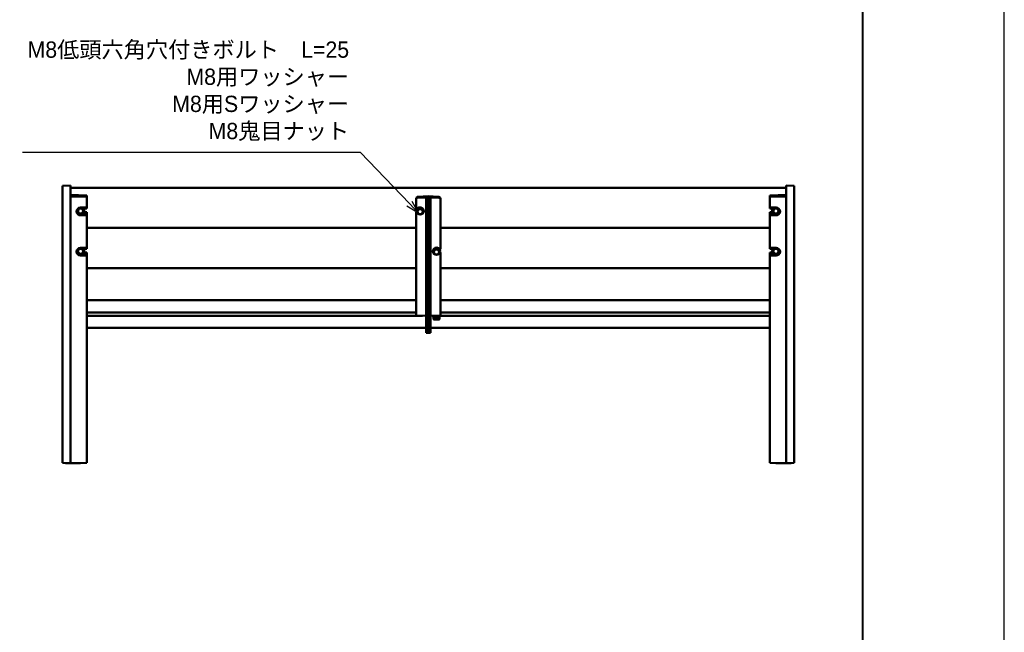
# Model space of a CAD drawing. Header units: millimetres. Extents: x 5514 to 12234, y -691 to 4061.
# Tile 7 of 8: x 9812 to 12234, y 815 to 2321. Entities that reach past the tile are written whole.
import ezdxf
from ezdxf import colors
from ezdxf.entities.mleader import LeaderData, LeaderLine
from ezdxf.math import Vec2, Vec3

# ---------------------------------------------------------------- set-up
doc = ezdxf.new("R2010")
doc.units = ezdxf.units.MM
doc.layers.get('Defpoints').update_dxf_attribs({"color": 2})
doc.layers.add('MD_可視_0', color=7, linetype='Continuous', lineweight=50)
doc.layers.add('寸法', color=7, linetype='Continuous', lineweight=13)
doc.layers.add('図枠', color=7, linetype='Continuous')
doc.styles.get("Standard").update_dxf_attribs({"font": 'arial.ttf'})

# ---------------------------------------------------------------- blocks, each defined once
blk = doc.blocks.new('CustomObjectsInViewport64_0')
at = {"layer": 'MD_可視_0', "extrusion": (0, 1, 0)}
for p, q in [((9917.2, 1912.1), (9937.2, 1912.8)), ((9917.2, 1912.1), (9917.2, 1911.6)), ((9917.2, 1902.4), (9917.2, 1911.6)), ((9917.2, 1902.4), (9917.2, 1889.8)), ((9917.2, 1560.1), (9917.2, 1889.8)), ((9937.2, 1912.8), (9937.2, 1912.2)), ((9937.2, 1902.6), (9937.2, 1912.2)), ((9937.2, 1907.5), (11697.2, 1907.5)), ((9937.2, 1890), (9937.2, 1902.6)), ((9937.2, 1890.2), (9977.2, 1888.4)), ((9937.2, 1890), (9937.2, 1559.6)), ((11697.2, 1890.2), (11657.2, 1888.4)), ((11697.2, 1912.8), (11697.2, 1912.2)), ((11717.2, 1912.1), (11697.2, 1912.8)), ((11697.2, 1902.6), (11697.2, 1912.2)), ((11697.2, 1890), (11697.2, 1902.6)), ((11697.2, 1890), (11697.2, 1559.6)), ((11717.2, 1912.1), (11717.2, 1911.6)), ((11717.2, 1902.4), (11717.2, 1911.6)), ((11717.2, 1902.4), (11717.2, 1889.8)), ((11717.2, 1560.1), (11717.2, 1889.8)), ((9977.2, 1885), (9937.2, 1885.9)), ((9977.2, 1888.4), (9977.2, 1885)), ((9977.2, 1885), (9977.2, 1859.4)), ((10787.2, 1880.6), (10787.2, 1878.6)), ((10787.2, 1855.9), (10787.2, 1878.6)), ((10817.2, 1886.5), (10792, 1885.4)), ((10812.2, 1883.7), (10792, 1883.3)), ((10812.2, 1877.9), (10812.2, 1883.7)), ((10812.2, 1871.6), (10812.2, 1877.9)), ((10812.2, 1572.1), (10812.2, 1871.6)), ((10817.2, 1878), (10817.2, 1886.5)), ((10817.2, 1886.5), (10842.4, 1885.4)), ((10817.2, 1871.7), (10817.2, 1878)), ((10817.2, 1572), (10817.2, 1871.7)), ((10822.2, 1883.7), (10842.4, 1883.3)), ((10822.2, 1877.9), (10822.2, 1883.7)), ((10822.2, 1877.9), (10822.2, 1871.6)), ((10822.2, 1572.1), (10822.2, 1871.6)), ((10847.2, 1878.6), (10847.2, 1880.6)), ((10847.2, 1756.9), (10847.2, 1878.6)), ((11657.2, 1888.4), (11657.2, 1885)), ((11657.2, 1885), (11697.2, 1885.9)), ((11657.2, 1885), (11657.2, 1859.4)), ((9956.6, 1853.6), (9954.7, 1850.6)), ((9954.7, 1851), (9954.7, 1850.6)), ((9955.7, 1850.3), (9954.7, 1850.6)), ((9954.7, 1850.6), (9954.7, 1850.6)), ((9954.7, 1850.6), (9955.9, 1848.6)), ((9958.5, 1856.7), (9956.6, 1853.6)), ((9957.3, 1846.3), (9958.5, 1844.4)), ((9958.5, 1857.2), (9958.5, 1856.7)), ((9958.5, 1856.7), (9958.5, 1856.7)), ((9966, 1856.7), (9958.5, 1856.7)), ((9959, 1855.7), (9958.5, 1856.7)), ((9959, 1845), (9958.5, 1844.4)), ((9958.5, 1844.4), (9960.3, 1844.4)), ((9977.2, 1859.4), (9961.9, 1858.7)), ((9961.9, 1841.6), (9977.2, 1841.2)), ((9964.1, 1844.4), (9966, 1844.4)), ((9965.5, 1855.7), (9966, 1856.7)), ((9965.5, 1845), (9966, 1844.4)), ((9966, 1857.3), (9966, 1856.7)), ((9969.7, 1850.6), (9966, 1856.7)), ((9966, 1844.4), (9967.1, 1846.3)), ((9966, 1844.4), (9966, 1844.4)), ((9966.7, 1856), (9977.2, 1856.5)), ((9969.7, 1851.3), (9966.8, 1856)), ((9977.2, 1846), (9967.1, 1846.2)), ((9968.5, 1848.6), (9969.7, 1850.6)), ((9968.7, 1850.3), (9969.7, 1850.6)), ((9968.7, 1849), (9969.3, 1848.4)), ((9969.5, 1848.8), (9968.9, 1849.3)), ((9969.3, 1848.4), (9969.3, 1848.9)), ((9969.7, 1851.3), (9969.7, 1850.6)), ((9969.7, 1850.6), (9969.7, 1850.6)), ((9969.9, 1851.3), (9969.9, 1851.9)), ((9977.2, 1847.5), (9970.1, 1847.8)), ((9971.2, 1851.9), (9971.2, 1852.4)), ((9977.2, 1856.5), (9977.2, 1859.4)), ((9977.2, 1846), (9977.2, 1847.5)), ((9977.2, 1841.2), (9977.2, 1846)), ((9977.2, 1839.4), (9977.2, 1841.2)), ((10787.2, 1855.9), (10790, 1855.7)), ((10787.2, 1845.7), (10787.2, 1847.7)), ((10787.2, 1847.7), (10788.6, 1847.7)), ((10787.2, 1597), (10787.2, 1845.7)), ((10789.5, 1845.7), (10787.2, 1845.7)), ((10788.2, 1850.6), (10788.2, 1850.1)), ((10789.5, 1850.1), (10789.5, 1849.5)), ((10789.7, 1849.5), (10793.5, 1855.7)), ((10789.7, 1848.8), (10793.5, 1855)), ((10789.7, 1849.5), (10789.7, 1848.8)), ((10789.7, 1848.8), (10789.7, 1848.8)), ((10790.9, 1846.8), (10789.7, 1848.8)), ((10790.7, 1848.6), (10789.7, 1848.8)), ((10790, 1847), (10790.5, 1847.5)), ((10790.7, 1847.2), (10790.1, 1846.7)), ((10790.1, 1846.7), (10790.1, 1847.1)), ((10793.5, 1842.6), (10792.3, 1844.5)), ((10793.5, 1855.7), (10793.5, 1855)), ((10793.5, 1855.7), (10801, 1855.7)), ((10793.5, 1855), (10801, 1855)), ((10794, 1853.9), (10793.5, 1855)), ((10794, 1843.2), (10793.5, 1842.6)), ((10793.5, 1842.6), (10793.5, 1842.6)), ((10801, 1842.6), (10799.1, 1842.6)), ((10800.5, 1853.9), (10801, 1855)), ((10800.5, 1843.2), (10801, 1842.6)), ((10801, 1855.7), (10801, 1855)), ((10801, 1855.7), (10804.7, 1849.5)), ((10801, 1855), (10801, 1855)), ((10801, 1855), (10802.8, 1851.9)), ((10802.1, 1844.5), (10801, 1842.6)), ((10802.8, 1851.9), (10804.7, 1848.8)), ((10804.7, 1848.8), (10803.4, 1846.5)), ((10803.7, 1848.6), (10804.7, 1848.8)), ((10804.7, 1849.5), (10804.7, 1848.8)), ((10804.7, 1848.8), (10804.7, 1848.8)), ((10804.9, 1850.1), (10804.9, 1849.5)), ((10806.2, 1850.6), (10806.2, 1850.1)), ((11657.2, 1856.5), (11657.2, 1859.4)), ((11657.2, 1859.4), (11672.6, 1858.7)), ((11667.7, 1856), (11657.2, 1856.5)), ((11657.2, 1847.5), (11664.3, 1847.8)), ((11657.2, 1846), (11657.2, 1847.5)), ((11657.2, 1846), (11667.4, 1846.2)), ((11657.2, 1841.2), (11657.2, 1846)), ((11672.6, 1841.6), (11657.2, 1841.2)), ((11657.2, 1839.4), (11657.2, 1841.2)), ((11663.2, 1851.9), (11663.2, 1852.4)), ((11664.5, 1851.3), (11664.5, 1851.9)), ((11667.6, 1856), (11664.7, 1851.3)), ((11666.6, 1853.6), (11664.7, 1850.6)), ((11664.7, 1851.3), (11664.7, 1850.6)), ((11665.7, 1850.3), (11664.7, 1850.6)), ((11664.7, 1850.6), (11664.7, 1850.6)), ((11664.7, 1850.6), (11665.9, 1848.6)), ((11668.5, 1856.7), (11666.6, 1853.6)), ((11667.3, 1846.3), (11668.5, 1844.4)), ((11668.5, 1857.3), (11668.5, 1856.7)), ((11668.5, 1856.7), (11668.5, 1856.7)), ((11676, 1856.7), (11668.5, 1856.7)), ((11669, 1855.7), (11668.5, 1856.7)), ((11669, 1845), (11668.5, 1844.4)), ((11668.5, 1844.4), (11670.3, 1844.4)), ((11674.1, 1844.4), (11676, 1844.4)), ((11675.5, 1855.7), (11676, 1856.7)), ((11675.5, 1845), (11676, 1844.4)), ((11676, 1857.2), (11676, 1856.7)), ((11679.7, 1850.6), (11676, 1856.7)), ((11676, 1844.4), (11677.1, 1846.3)), ((11676, 1844.4), (11676, 1844.4)), ((11678.5, 1848.6), (11679.7, 1850.6)), ((11678.7, 1850.3), (11679.7, 1850.6)), ((11679.7, 1851), (11679.7, 1850.6)), ((11679.7, 1850.6), (11679.7, 1850.6)), ((9961.9, 1839.7), (9977.2, 1839.4)), ((9977.2, 1839.4), (9977.2, 1760.5)), ((11672.6, 1839.7), (11657.2, 1839.4)), ((11657.2, 1839.4), (11657.2, 1760.5)), ((9977.2, 1809), (10787.2, 1809)), ((9977.2, 1808.6), (10787.2, 1808.6)), ((10847.2, 1809), (11657.2, 1809)), ((10847.2, 1808.6), (11657.2, 1808.6)), ((9956.6, 1754.7), (9954.7, 1751.6)), ((9954.7, 1752.1), (9954.7, 1751.6)), ((9955.7, 1751.4), (9954.7, 1751.6)), ((9954.7, 1751.6), (9954.7, 1751.6)), ((9954.7, 1751.6), (9955.9, 1749.7)), ((9958.5, 1757.8), (9956.6, 1754.7)), ((9957.3, 1747.4), (9958.5, 1745.5)), ((9958.5, 1758.3), (9958.5, 1757.8)), ((9958.5, 1757.8), (9958.5, 1757.8)), ((9966, 1757.8), (9958.5, 1757.8)), ((9959, 1756.8), (9958.5, 1757.8)), ((9959, 1746.1), (9958.5, 1745.5)), ((9958.5, 1745.5), (9960.3, 1745.5)), ((9977.2, 1760.5), (9961.9, 1759.8)), ((9964.1, 1745.5), (9966, 1745.5)), ((9965.5, 1756.8), (9966, 1757.8)), ((9965.5, 1746.1), (9966, 1745.5)), ((9966, 1758.4), (9966, 1757.8)), ((9969.7, 1751.6), (9966, 1757.8)), ((9966, 1745.5), (9967.1, 1747.4)), ((9966, 1745.5), (9966, 1745.5)), ((9966.7, 1757.1), (9977.2, 1757.6)), ((9969.7, 1752.4), (9966.8, 1757.1)), ((9977.2, 1747.1), (9967.1, 1747.3)), ((9968.5, 1749.7), (9969.7, 1751.6)), ((9968.7, 1751.4), (9969.7, 1751.6)), ((9968.7, 1750), (9969.3, 1749.5)), ((9969.5, 1749.9), (9968.9, 1750.3)), ((9969.3, 1749.5), (9969.3, 1750)), ((9969.7, 1752.4), (9969.7, 1751.6)), ((9969.7, 1751.6), (9969.7, 1751.6)), ((9969.9, 1752.4), (9969.9, 1753)), ((9977.2, 1748.6), (9970.1, 1748.9)), ((9971.2, 1753), (9971.2, 1753.5)), ((9977.2, 1757.6), (9977.2, 1760.5)), ((9977.2, 1747.1), (9977.2, 1748.6)), ((9977.2, 1742.3), (9977.2, 1747.1)), ((10828.2, 1751.7), (10828.2, 1751.2)), ((10829.5, 1751.2), (10829.5, 1750.6)), ((10829.7, 1750.6), (10833.5, 1756.8)), ((10829.7, 1749.9), (10833.5, 1756.1)), ((10829.7, 1750.6), (10829.7, 1749.9)), ((10829.7, 1749.9), (10829.7, 1749.9)), ((10830.9, 1747.9), (10829.7, 1749.9)), ((10830.7, 1749.7), (10829.7, 1749.9)), ((10830, 1748.1), (10830.5, 1748.6)), ((10830.7, 1748.3), (10830.1, 1747.7)), ((10830.1, 1747.7), (10830.1, 1748.2)), ((10833.5, 1743.7), (10832.3, 1745.6)), ((10833.5, 1756.8), (10833.5, 1756.1)), ((10833.5, 1756.8), (10841, 1756.8)), ((10833.5, 1756.1), (10841, 1756.1)), ((10834, 1755), (10833.5, 1756.1)), ((10834, 1744.3), (10833.5, 1743.7)), ((10833.5, 1743.7), (10833.5, 1743.7)), ((10841, 1743.7), (10839.1, 1743.7)), ((10840.5, 1755), (10841, 1756.1)), ((10840.5, 1744.3), (10841, 1743.7)), ((10841, 1756.8), (10841, 1756.1)), ((10841, 1756.8), (10844.7, 1750.6)), ((10841, 1756.1), (10841, 1756.1)), ((10841, 1756.1), (10842.8, 1753)), ((10842.1, 1745.6), (10841, 1743.7)), ((10842.8, 1753), (10844.7, 1749.9)), ((10844.7, 1749.9), (10843.4, 1747.6)), ((10843.7, 1749.7), (10844.7, 1749.9)), ((10844.4, 1756.8), (10847.2, 1756.9)), ((10844.7, 1750.6), (10844.7, 1749.9)), ((10844.7, 1749.9), (10844.7, 1749.9)), ((10844.9, 1751.2), (10844.9, 1750.6)), ((10847.2, 1746.8), (10844.9, 1746.8)), ((10845.9, 1748.8), (10847.2, 1748.7)), ((10846.2, 1751.7), (10846.2, 1751.2)), ((10847.2, 1748.7), (10847.2, 1746.8)), ((10847.2, 1597), (10847.2, 1746.8)), ((11657.2, 1760.5), (11672.6, 1759.8)), ((11657.2, 1757.6), (11657.2, 1760.5)), ((11667.7, 1757.1), (11657.2, 1757.6)), ((11657.2, 1748.6), (11664.3, 1748.9)), ((11657.2, 1747.1), (11657.2, 1748.6)), ((11657.2, 1747.1), (11667.4, 1747.3)), ((11657.2, 1742.3), (11657.2, 1747.1)), ((11663.2, 1753), (11663.2, 1753.5)), ((11664.5, 1752.4), (11664.5, 1753)), ((11667.6, 1757.1), (11664.7, 1752.4)), ((11666.6, 1754.7), (11664.7, 1751.6)), ((11664.7, 1752.4), (11664.7, 1751.6)), ((11665.7, 1751.4), (11664.7, 1751.6)), ((11664.7, 1751.6), (11664.7, 1751.6)), ((11664.7, 1751.6), (11665.9, 1749.7)), ((11668.5, 1757.8), (11666.6, 1754.7)), ((11667.3, 1747.4), (11668.5, 1745.5)), ((11668.5, 1758.4), (11668.5, 1757.8)), ((11668.5, 1757.8), (11668.5, 1757.8)), ((11676, 1757.8), (11668.5, 1757.8)), ((11669, 1756.8), (11668.5, 1757.8)), ((11669, 1746.1), (11668.5, 1745.5)), ((11668.5, 1745.5), (11670.3, 1745.5)), ((11674.1, 1745.5), (11676, 1745.5)), ((11675.5, 1756.8), (11676, 1757.8)), ((11675.5, 1746.1), (11676, 1745.5)), ((11676, 1758.3), (11676, 1757.8)), ((11679.7, 1751.6), (11676, 1757.8)), ((11676, 1745.5), (11677.1, 1747.4)), ((11676, 1745.5), (11676, 1745.5)), ((11678.5, 1749.7), (11679.7, 1751.6)), ((11678.7, 1751.4), (11679.7, 1751.6)), ((11679.7, 1752.1), (11679.7, 1751.6)), ((11679.7, 1751.6), (11679.7, 1751.6)), ((9961.9, 1742.6), (9977.2, 1742.3)), ((9961.9, 1740.8), (9977.2, 1740.4)), ((9977.2, 1740.4), (9977.2, 1742.3)), ((9977.2, 1740.4), (9977.2, 1560.1)), ((11672.6, 1742.6), (11657.2, 1742.3)), ((11657.2, 1740.4), (11657.2, 1742.3)), ((11672.6, 1740.8), (11657.2, 1740.4)), ((11657.2, 1740.4), (11657.2, 1560.1)), ((9977.2, 1710.1), (10787.2, 1710.1)), ((10847.2, 1710.1), (11657.2, 1710.1)), ((10787.2, 1631), (9977.2, 1631)), ((11657.2, 1631), (10847.2, 1631)), ((9977.2, 1601), (10787.2, 1601)), ((10847.2, 1601), (11657.2, 1601)), ((9977.2, 1593), (10802.9, 1593)), ((10787.2, 1593.5), (10787.2, 1597)), ((10787.2, 1593.5), (10812.2, 1592.7)), ((10793.2, 1593), (10793.2, 1593.3)), ((10801.2, 1593), (10801.2, 1593.1)), ((10822.2, 1592.7), (10847.2, 1593.5)), ((10846.2, 1592.6), (10828.2, 1592.6)), ((10828.2, 1591), (10828.2, 1592.6)), ((10846.2, 1591), (10828.2, 1591)), ((10829.5, 1589), (10829.5, 1591)), ((10830, 1589), (10829.5, 1589)), ((10829.7, 1589), (10829.7, 1584.4)), ((10830.7, 1583.7), (10829.7, 1584.4)), ((10833.5, 1584.4), (10829.7, 1584.4)), ((10833.5, 1584.4), (10829.7, 1584.4)), ((10830, 1591), (10830, 1589)), ((10830, 1589), (10830.1, 1589)), ((10830.1, 1589), (10830.1, 1591)), ((10844.9, 1589), (10830.1, 1589)), ((10830.7, 1583.7), (10834, 1583.7)), ((10831.5, 1593), (10833.2, 1593)), ((10833.2, 1592.6), (10833.2, 1593.1)), ((10833.5, 1589), (10833.5, 1584.4)), ((10834, 1583.7), (10833.5, 1584.4)), ((10841, 1584.4), (10833.5, 1584.4)), ((10841, 1584.4), (10833.5, 1584.4)), ((10834, 1583.7), (10840.5, 1583.7)), ((10840.5, 1583.7), (10841, 1584.4)), ((10840.5, 1583.7), (10843.7, 1583.7)), ((10841, 1589), (10841, 1584.4)), ((10844.7, 1584.4), (10841, 1584.4)), ((10844.7, 1584.4), (10841, 1584.4)), ((10841.2, 1592.6), (10841.2, 1593.3)), ((10841.2, 1593), (11657.2, 1593)), ((10843.7, 1583.7), (10844.7, 1584.4)), ((10844.7, 1589), (10844.7, 1584.4)), ((10844.9, 1589), (10844.9, 1591)), ((10846.2, 1591), (10846.2, 1592.6)), ((10847.2, 1597), (10847.2, 1593.5)), ((9917.2, 1544.3), (9917.2, 1560.1)), ((9937.2, 1559.6), (9937.2, 1544.7)), ((9977.2, 1563), (10812.2, 1563)), ((9977.2, 1560.1), (9977.2, 1544.3)), ((10812.2, 1568.7), (10812.2, 1572.1)), ((10812.2, 1568.7), (10817.2, 1568.5)), ((10812.2, 1568.7), (10812.2, 1563.7)), ((10812.2, 1555.7), (10812.2, 1563.7)), ((10812.2, 1550.7), (10812.2, 1555.7)), ((10812.2, 1550.7), (10817.2, 1550.5)), ((10817.2, 1568.5), (10817.2, 1572)), ((10817.2, 1568.5), (10822.2, 1568.7)), ((10817.2, 1568.5), (10817.2, 1563.4)), ((10817.2, 1555.5), (10817.2, 1563.5)), ((10817.2, 1555.5), (10817.2, 1550.5)), ((10817.2, 1550.5), (10822.2, 1550.7)), ((10822.2, 1572.1), (10822.2, 1568.7)), ((10822.2, 1563.7), (10822.2, 1568.7)), ((10822.2, 1555.7), (10822.2, 1563.7)), ((10822.2, 1563), (11657.2, 1563)), ((10822.2, 1555.7), (10822.2, 1550.7)), ((11657.2, 1560.1), (11657.2, 1544.3)), ((11697.2, 1559.6), (11697.2, 1544.7)), ((11717.2, 1544.3), (11717.2, 1560.1)), ((9917.2, 1263.9), (9917.2, 1544.3)), ((9937.2, 1544.7), (9937.2, 1264.4)), ((9977.2, 1263.9), (9977.2, 1544.3)), ((11657.2, 1263.9), (11657.2, 1544.3)), ((11697.2, 1544.7), (11697.2, 1264.4)), ((11717.2, 1263.9), (11717.2, 1544.3)), ((9917.2, 1231), (9917.2, 1263.9)), ((9937.2, 1264.4), (9937.2, 1230.5)), ((9977.2, 1263.9), (9977.2, 1231)), ((11657.2, 1263.9), (11657.2, 1231)), ((11697.2, 1264.4), (11697.2, 1230.5)), ((11717.2, 1231), (11717.2, 1263.9)), ((9924.7, 1230.5), (9917.2, 1231)), ((9977.2, 1231), (9962.2, 1230.5)), ((11657.2, 1231), (11672.2, 1230.5)), ((11709.7, 1230.5), (11717.2, 1231))]:
    blk.add_line(p, q, dxfattribs=at)
at = {"layer": 'MD_可視_0'}
for centre, major_axis, ratio, start_param, end_param in [((10792.2, 1880.6), (-4.97, -0.56), 0.949911, 4.641556, 6.177446), ((10842.2, 1880.6), (4.97, -0.56), 0.949911, 0.105739, 1.641629), ((9962.2, 1849.2), (-9.94, -1.11), 0.949911, 4.641556, 7.713336), ((9962.2, 1850.3), (6.5, 0), 0.951057, 2.094395, 3.141593), ((9962.2, 1850.3), (6.5, 0), 0.951057, 3.141593, 4.18879), ((9962.2, 1850.3), (6.5, 0), 0.951057, 1.047198, 2.094395), ((9962.2, 1850.3), (6.5, 0), 0.951057, 4.18879, 5.235988), ((9962.2, 1850.3), (6.5, 0), 0.951057, 0, 1.047198), ((9962.2, 1850.3), (6.5, 0), 0.951057, 5.235988, 6.283185), ((10797.2, 1850.6), (9, 0), 0.951057, 1.15651, 3.141593), ((10797.2, 1849.5), (7.7, 0), 0.951057, 5.292281, 9.774054), ((10797.2, 1850.1), (7.7, 0), 0.951057, 0, 3.141593), ((10797.2, 1849.5), (7.7, 0), 0.951057, 3.540963, 4.132533), ((10797.2, 1849.5), (7.7, 0), 0.951057, 4.368346, 5.056432), ((11672.2, 1850.3), (6.5, 0), 0.951057, 2.094395, 3.141593), ((11672.2, 1850.3), (6.5, 0), 0.951057, 3.141593, 4.18879), ((11672.2, 1850.3), (6.5, 0), 0.951057, 1.047198, 2.094395), ((11672.2, 1850.3), (6.5, 0), 0.951057, 4.18879, 5.235988), ((11672.2, 1851.1), (9.94, -1.11), 0.949911, 4.853035, 6.291294), ((11672.2, 1850.3), (6.5, 0), 0.951057, 0, 1.047198), ((11672.2, 1850.3), (6.5, 0), 0.951057, 5.235988, 6.283185), ((9962.2, 1750.3), (-9.94, -1.11), 0.949911, 4.641556, 7.713336), ((9962.2, 1751.4), (6.5, 0), 0.951057, 2.094395, 3.141593), ((9962.2, 1751.4), (6.5, 0), 0.951057, 3.141593, 4.18879), ((9962.2, 1751.4), (6.5, 0), 0.951057, 1.047198, 2.094395), ((9962.2, 1751.4), (6.5, 0), 0.951057, 4.18879, 5.235988), ((9962.2, 1751.4), (6.5, 0), 0.951057, 0, 1.047198), ((9962.2, 1751.4), (6.5, 0), 0.951057, 5.235988, 6.283185), ((10837.2, 1750.6), (7.7, 0), 0.951057, 5.292281, 9.774054), ((10837.2, 1751.2), (7.7, 0), 0.951057, 0, 3.141593), ((10837.2, 1750.6), (7.7, 0), 0.951057, 3.540963, 4.132533), ((10837.2, 1751.7), (9, 0), 0.951057, 0, 1.985082), ((10837.2, 1750.6), (7.7, 0), 0.951057, 4.368346, 5.056432), ((11672.2, 1751.4), (6.5, 0), 0.951057, 2.094395, 3.141593), ((11672.2, 1751.4), (6.5, 0), 0.951057, 3.141593, 4.18879), ((11672.2, 1751.4), (6.5, 0), 0.951057, 1.047198, 2.094395), ((11672.2, 1751.4), (6.5, 0), 0.951057, 4.18879, 5.235988), ((11672.2, 1752.2), (9.94, -1.11), 0.949911, 4.853035, 6.291294), ((11672.2, 1751.4), (6.5, 0), 0.951057, 0, 1.047198), ((11672.2, 1751.4), (6.5, 0), 0.951057, 5.235988, 6.283185)]:
    blk.add_ellipse(centre, major_axis=major_axis, ratio=ratio, start_param=start_param, end_param=end_param, dxfattribs=at)
at = {"layer": 'MD_可視_0', "extrusion": (0, 0, -1)}
for centre, major_axis, ratio, start_param, end_param in [((10792.2, 1878.5), (-4.97, 0.56), 0.949911, -0.105739, 1.430151), ((10842.2, 1878.5), (4.97, 0.56), 0.949911, 4.853035, 6.388924), ((9962.2, 1851.1), (-9.94, -1.11), 0.949911, 4.853035, 6.291294), ((9962.2, 1851.3), (-7.7, 0), 0.951057, 3.540963, 3.88323), ((9962.2, 1851.3), (-7.7, 0), 0.951057, 2.425575, 3.490869), ((9962.2, 1851.9), (-7.7, 0), 0.951057, 2.52906, 3.141593), ((9962.2, 1851.9), (-9, 0), 0.951057, 2.618471, 3.76553), ((9962.2, 1852.4), (-9, 0), 0.951057, 2.682407, 3.141593), ((10797.2, 1848.6), (-6.5, 0), 0.951057, 0, 1.047198), ((10797.2, 1848.6), (-6.5, 0), 0.951057, 5.235988, 6.283185), ((10797.2, 1848.6), (-6.5, 0), 0.951057, 1.047198, 2.094395), ((10797.2, 1848.6), (-6.5, 0), 0.951057, 4.18879, 5.235988), ((10797.2, 1848.6), (-6.5, 0), 0.951057, 2.094395, 3.141593), ((10797.2, 1848.6), (-6.5, 0), 0.951057, 3.141593, 4.18879), ((11672.2, 1851.9), (-9, 0), 0.951057, 5.659248, 6.806307), ((11672.2, 1852.4), (-9, 0), 0.951057, 0, 0.459185), ((11672.2, 1851.3), (-7.7, 0), 0.951057, 5.541548, 6.999203), ((11672.2, 1851.9), (-7.7, 0), 0.951057, 0, 0.612533), ((11672.2, 1849.2), (9.94, -1.11), 0.949911, 4.641556, 7.713336), ((9962.2, 1752.2), (-9.94, -1.11), 0.949911, 4.853035, 6.291294), ((9962.2, 1752.4), (-7.7, 0), 0.951057, 3.540963, 3.88323), ((9962.2, 1752.4), (-7.7, 0), 0.951057, 2.425575, 3.490869), ((9962.2, 1753), (-7.7, 0), 0.951057, 2.52906, 3.141593), ((9962.2, 1753), (-9, 0), 0.951057, 2.618471, 3.76553), ((9962.2, 1753.5), (-9, 0), 0.951057, 2.682407, 3.141593), ((10837.2, 1749.7), (-6.5, 0), 0.951057, 0, 1.047198), ((10837.2, 1749.7), (-6.5, 0), 0.951057, 5.235988, 6.283185), ((10837.2, 1749.7), (-6.5, 0), 0.951057, 1.047198, 2.094395), ((10837.2, 1749.7), (-6.5, 0), 0.951057, 4.18879, 5.235988), ((10837.2, 1749.7), (-6.5, 0), 0.951057, 2.094395, 3.141593), ((10837.2, 1749.7), (-6.5, 0), 0.951057, 3.141593, 4.18879), ((11672.2, 1753), (-9, 0), 0.951057, 5.659248, 6.806307), ((11672.2, 1753.5), (-9, 0), 0.951057, 0, 0.459185), ((11672.2, 1752.4), (-7.7, 0), 0.951057, 5.541548, 6.999203), ((11672.2, 1753), (-7.7, 0), 0.951057, 0, 0.612533), ((11672.2, 1750.3), (9.94, -1.11), 0.949911, 4.641556, 7.713336)]:
    blk.add_ellipse(centre, major_axis=major_axis, ratio=ratio, start_param=start_param, end_param=end_param, dxfattribs=at)
at = {"layer": 'MD_可視_0'}
for centre in [(10797.2, 1850.1), (10837.2, 1751.2)]:
    blk.add_ellipse(centre, major_axis=(9, 0), ratio=0.951057, dxfattribs=at)
for points, knots in [([(9956.2, 1848.1), (9956.1, 1848.2), (9956.1, 1848.2), (9956, 1848.4), (9956, 1848.5), (9955.9, 1848.6), (9955.9, 1848.6), (9955.9, 1848.6), (9955.9, 1848.6), (9955.9, 1848.6), (9955.9, 1848.6), (9955.9, 1848.6), (9955.9, 1848.6), (9955.9, 1848.6), (9955.9, 1848.6), (9955.9, 1848.6)], [0, 0, 0, 0, 0.04382485, 0.04382485, 0.07668488, 0.07668488, 0.07976364, 0.07976364, 0.08005227, 0.08005227, 0.0801891, 0.0801891, 0.0802062, 0.0802062, 0.08021647, 0.08021647, 0.08021647, 0.08021647]), ([(9958.5, 1856.7), (9959.4, 1856.7), (9960.3, 1856.7), (9961.2, 1856.7), (9962.2, 1856.7), (9963.1, 1856.7), (9964, 1856.7), (9964.7, 1856.7), (9965.3, 1856.7), (9966, 1856.7)], [-1, -1, -1, -1, -0.632615, -0.632615, -0.632615, -0.256144, -0.256144, -0.256144, 0, 0, 0, 0]), ([(9960.7, 1844.3), (9960.6, 1844.4), (9960.5, 1844.4), (9960.4, 1844.4), (9960.4, 1844.4), (9960.4, 1844.4), (9960.3, 1844.4), (9960.3, 1844.4), (9960.3, 1844.4), (9960.3, 1844.4), (9960.3, 1844.4), (9960.3, 1844.4), (9960.3, 1844.4), (9960.3, 1844.4), (9960.3, 1844.4), (9960.3, 1844.4), (9960.3, 1844.4), (9960.3, 1844.4)], [0, 0, 0, 0, 0.06078391, 0.06078391, 0.07217159, 0.07217159, 0.07644184, 0.07644184, 0.07964453, 0.07964453, 0.08040368, 0.08040368, 0.08049858, 0.08049858, 0.0805223, 0.0805223, 0.08053416, 0.08053416, 0.08053416, 0.08053416]), ([(9964.1, 1844.4), (9964.1, 1844.4), (9964.1, 1844.4), (9964.1, 1844.4), (9964.1, 1844.4), (9964.1, 1844.4), (9964.1, 1844.4), (9964.1, 1844.4), (9964.1, 1844.4), (9964.1, 1844.4), (9964.1, 1844.4), (9963.9, 1844.4), (9963.8, 1844.4), (9963.8, 1844.3)], [0, 0, 0, 0, 0.00001306, 0.00001306, 0.00003918, 0.00003918, 0.00045711, 0.00045711, 0.00104481, 0.00104481, 0.01358307, 0.01358307, 0.0805204, 0.0805204, 0.0805204, 0.0805204]), ([(9966, 1856.7), (9966.4, 1856), (9966.9, 1855.2), (9967.3, 1854.5), (9967.8, 1853.7), (9968.3, 1852.9), (9968.8, 1852.1), (9969.1, 1851.6), (9969.4, 1851.1), (9969.7, 1850.6)], [-1, -1, -1, -1, -0.632615, -0.632615, -0.632615, -0.256144, -0.256144, -0.256144, 0, 0, 0, 0]), ([(10793.5, 1855), (10793, 1854.2), (10792.5, 1853.5), (10792.1, 1852.7), (10791.6, 1851.9), (10791.1, 1851.2), (10790.7, 1850.4), (10790.4, 1849.8), (10790, 1849.3), (10789.7, 1848.8)], [-1, -1, -1, -1, -0.632615, -0.632615, -0.632615, -0.256144, -0.256144, -0.256144, 0, 0, 0, 0]), ([(10801, 1855), (10800, 1855), (10799.1, 1855), (10798.2, 1855), (10797.3, 1855), (10796.3, 1855), (10795.4, 1855), (10794.7, 1855), (10794.1, 1855), (10793.5, 1855)], [-1, -1, -1, -1, -0.632615, -0.632615, -0.632615, -0.256144, -0.256144, -0.256144, 0, 0, 0, 0]), ([(10795.7, 1842.6), (10795.6, 1842.6), (10795.5, 1842.6), (10795.4, 1842.6), (10795.4, 1842.6), (10795.4, 1842.6), (10795.3, 1842.6), (10795.3, 1842.6), (10795.3, 1842.6), (10795.3, 1842.6), (10795.3, 1842.6), (10795.3, 1842.6), (10795.3, 1842.6), (10795.3, 1842.6)], [0, 0, 0, 0, 0.06080518, 0.06080518, 0.07219684, 0.07219684, 0.07646859, 0.07646859, 0.07967239, 0.07967239, 0.08043181, 0.08043181, 0.08052674, 0.08052674, 0.08052674, 0.08052674]), ([(10799.1, 1842.6), (10799.1, 1842.6), (10799.1, 1842.6), (10799.1, 1842.6), (10799.1, 1842.6), (10799.1, 1842.6), (10799.1, 1842.6), (10799.1, 1842.6), (10799.1, 1842.6), (10799.1, 1842.6), (10799.1, 1842.6), (10798.9, 1842.6), (10798.8, 1842.6), (10798.8, 1842.6)], [0, 0, 0, 0, 0.00002611, 0.00002611, 0.00007834, 0.00007834, 0.00049615, 0.00049615, 0.00108369, 0.00108369, 0.01361848, 0.01361848, 0.0805373, 0.0805373, 0.0805373, 0.0805373]), ([(10803.5, 1846.8), (10803.5, 1846.8), (10803.5, 1846.8), (10803.5, 1846.8), (10803.5, 1846.8), (10803.5, 1846.8), (10803.5, 1846.8), (10803.5, 1846.8), (10803.5, 1846.8), (10803.5, 1846.8), (10803.5, 1846.8), (10803.5, 1846.8), (10803.5, 1846.7), (10803.4, 1846.6), (10803.3, 1846.4), (10803.3, 1846.3)], [0, 0, 0, 0, 0.00001291, 0.00001291, 0.00006454, 0.00006454, 0.0001678, 0.0001678, 0.00037431, 0.00037431, 0.00407985, 0.00407985, 0.01396179, 0.01396179, 0.08018552, 0.08018552, 0.08018552, 0.08018552]), ([(11666.2, 1848.1), (11666.1, 1848.2), (11666.1, 1848.2), (11666, 1848.4), (11666, 1848.5), (11665.9, 1848.6), (11665.9, 1848.6), (11665.9, 1848.6), (11665.9, 1848.6), (11665.9, 1848.6), (11665.9, 1848.6), (11665.9, 1848.6), (11665.9, 1848.6), (11665.9, 1848.6), (11665.9, 1848.6), (11665.9, 1848.6)], [0, 0, 0, 0, 0.04382485, 0.04382485, 0.07668488, 0.07668488, 0.07976364, 0.07976364, 0.08005227, 0.08005227, 0.0801891, 0.0801891, 0.0802062, 0.0802062, 0.08021647, 0.08021647, 0.08021647, 0.08021647]), ([(11668.5, 1856.7), (11669.4, 1856.7), (11670.3, 1856.7), (11671.2, 1856.7), (11672.2, 1856.7), (11673.1, 1856.7), (11674, 1856.7), (11674.7, 1856.7), (11675.3, 1856.7), (11676, 1856.7)], [-1, -1, -1, -1, -0.632615, -0.632615, -0.632615, -0.256144, -0.256144, -0.256144, 0, 0, 0, 0]), ([(11670.7, 1844.3), (11670.6, 1844.4), (11670.5, 1844.4), (11670.4, 1844.4), (11670.4, 1844.4), (11670.4, 1844.4), (11670.3, 1844.4), (11670.3, 1844.4), (11670.3, 1844.4), (11670.3, 1844.4), (11670.3, 1844.4), (11670.3, 1844.4), (11670.3, 1844.4), (11670.3, 1844.4), (11670.3, 1844.4), (11670.3, 1844.4), (11670.3, 1844.4), (11670.3, 1844.4)], [0, 0, 0, 0, 0.06078391, 0.06078391, 0.07217159, 0.07217159, 0.07644184, 0.07644184, 0.07964453, 0.07964453, 0.08040368, 0.08040368, 0.08049858, 0.08049858, 0.0805223, 0.0805223, 0.08053416, 0.08053416, 0.08053416, 0.08053416]), ([(11674.1, 1844.4), (11674.1, 1844.4), (11674.1, 1844.4), (11674.1, 1844.4), (11674.1, 1844.4), (11674.1, 1844.4), (11674.1, 1844.4), (11674.1, 1844.4), (11674.1, 1844.4), (11674.1, 1844.4), (11674.1, 1844.4), (11673.9, 1844.4), (11673.8, 1844.4), (11673.8, 1844.3)], [0, 0, 0, 0, 0.00001306, 0.00001306, 0.00003918, 0.00003918, 0.00045711, 0.00045711, 0.00104481, 0.00104481, 0.01358307, 0.01358307, 0.0805204, 0.0805204, 0.0805204, 0.0805204]), ([(11676, 1856.7), (11676.4, 1856), (11676.9, 1855.2), (11677.3, 1854.5), (11677.8, 1853.7), (11678.3, 1852.9), (11678.8, 1852.1), (11679.1, 1851.6), (11679.4, 1851.1), (11679.7, 1850.6)], [-1, -1, -1, -1, -0.632615, -0.632615, -0.632615, -0.256144, -0.256144, -0.256144, 0, 0, 0, 0]), ([(9956.2, 1749.2), (9956.1, 1749.2), (9956.1, 1749.3), (9956, 1749.5), (9956, 1749.6), (9955.9, 1749.6), (9955.9, 1749.6), (9955.9, 1749.7), (9955.9, 1749.7), (9955.9, 1749.7), (9955.9, 1749.7), (9955.9, 1749.7), (9955.9, 1749.7), (9955.9, 1749.7), (9955.9, 1749.7), (9955.9, 1749.7)], [0, 0, 0, 0, 0.04382485, 0.04382485, 0.07668488, 0.07668488, 0.07976364, 0.07976364, 0.08005227, 0.08005227, 0.0801891, 0.0801891, 0.0802062, 0.0802062, 0.08021647, 0.08021647, 0.08021647, 0.08021647]), ([(9958.5, 1757.8), (9959.4, 1757.8), (9960.3, 1757.8), (9961.2, 1757.8), (9962.2, 1757.8), (9963.1, 1757.8), (9964, 1757.8), (9964.7, 1757.8), (9965.3, 1757.8), (9966, 1757.8)], [-1, -1, -1, -1, -0.632615, -0.632615, -0.632615, -0.256144, -0.256144, -0.256144, 0, 0, 0, 0]), ([(9960.7, 1745.4), (9960.6, 1745.4), (9960.5, 1745.5), (9960.4, 1745.5), (9960.4, 1745.5), (9960.4, 1745.5), (9960.3, 1745.5), (9960.3, 1745.5), (9960.3, 1745.5), (9960.3, 1745.5), (9960.3, 1745.5), (9960.3, 1745.5), (9960.3, 1745.5), (9960.3, 1745.5), (9960.3, 1745.5), (9960.3, 1745.5), (9960.3, 1745.5), (9960.3, 1745.5)], [0, 0, 0, 0, 0.06078391, 0.06078391, 0.07217159, 0.07217159, 0.07644184, 0.07644184, 0.07964453, 0.07964453, 0.08040368, 0.08040368, 0.08049858, 0.08049858, 0.0805223, 0.0805223, 0.08053416, 0.08053416, 0.08053416, 0.08053416]), ([(9964.1, 1745.5), (9964.1, 1745.5), (9964.1, 1745.5), (9964.1, 1745.5), (9964.1, 1745.5), (9964.1, 1745.5), (9964.1, 1745.5), (9964.1, 1745.5), (9964.1, 1745.5), (9964.1, 1745.5), (9964.1, 1745.5), (9963.9, 1745.5), (9963.8, 1745.4), (9963.8, 1745.4)], [0, 0, 0, 0, 0.00001306, 0.00001306, 0.00003918, 0.00003918, 0.00045711, 0.00045711, 0.00104481, 0.00104481, 0.01358307, 0.01358307, 0.0805204, 0.0805204, 0.0805204, 0.0805204]), ([(9966, 1757.8), (9966.4, 1757.1), (9966.9, 1756.3), (9967.3, 1755.6), (9967.8, 1754.8), (9968.3, 1754), (9968.8, 1753.2), (9969.1, 1752.7), (9969.4, 1752.2), (9969.7, 1751.6)], [-1, -1, -1, -1, -0.632615, -0.632615, -0.632615, -0.256144, -0.256144, -0.256144, 0, 0, 0, 0]), ([(10833.5, 1756.1), (10833, 1755.3), (10832.5, 1754.6), (10832.1, 1753.8), (10831.6, 1753), (10831.1, 1752.2), (10830.7, 1751.5), (10830.4, 1750.9), (10830, 1750.4), (10829.7, 1749.9)], [-1, -1, -1, -1, -0.632615, -0.632615, -0.632615, -0.256144, -0.256144, -0.256144, 0, 0, 0, 0]), ([(10841, 1756.1), (10840, 1756.1), (10839.1, 1756.1), (10838.2, 1756.1), (10837.3, 1756.1), (10836.3, 1756.1), (10835.4, 1756.1), (10834.7, 1756.1), (10834.1, 1756.1), (10833.5, 1756.1)], [-1, -1, -1, -1, -0.632615, -0.632615, -0.632615, -0.256144, -0.256144, -0.256144, 0, 0, 0, 0]), ([(10835.7, 1743.7), (10835.6, 1743.7), (10835.5, 1743.7), (10835.4, 1743.7), (10835.4, 1743.7), (10835.4, 1743.7), (10835.3, 1743.7), (10835.3, 1743.7), (10835.3, 1743.7), (10835.3, 1743.7), (10835.3, 1743.7), (10835.3, 1743.7), (10835.3, 1743.7), (10835.3, 1743.7)], [0, 0, 0, 0, 0.06080518, 0.06080518, 0.07219684, 0.07219684, 0.07646859, 0.07646859, 0.07967239, 0.07967239, 0.08043181, 0.08043181, 0.08052674, 0.08052674, 0.08052674, 0.08052674]), ([(10839.1, 1743.7), (10839.1, 1743.7), (10839.1, 1743.7), (10839.1, 1743.7), (10839.1, 1743.7), (10839.1, 1743.7), (10839.1, 1743.7), (10839.1, 1743.7), (10839.1, 1743.7), (10839.1, 1743.7), (10839.1, 1743.7), (10838.9, 1743.7), (10838.8, 1743.7), (10838.8, 1743.7)], [0, 0, 0, 0, 0.00002611, 0.00002611, 0.00007834, 0.00007834, 0.00049615, 0.00049615, 0.00108369, 0.00108369, 0.01361848, 0.01361848, 0.0805373, 0.0805373, 0.0805373, 0.0805373]), ([(10843.5, 1747.9), (10843.5, 1747.9), (10843.5, 1747.9), (10843.5, 1747.9), (10843.5, 1747.9), (10843.5, 1747.9), (10843.5, 1747.9), (10843.5, 1747.9), (10843.5, 1747.9), (10843.5, 1747.9), (10843.5, 1747.9), (10843.5, 1747.8), (10843.5, 1747.8), (10843.4, 1747.7), (10843.3, 1747.5), (10843.3, 1747.4)], [0, 0, 0, 0, 0.00001291, 0.00001291, 0.00006454, 0.00006454, 0.0001678, 0.0001678, 0.00037431, 0.00037431, 0.00407985, 0.00407985, 0.01396179, 0.01396179, 0.08018552, 0.08018552, 0.08018552, 0.08018552]), ([(11666.2, 1749.2), (11666.1, 1749.2), (11666.1, 1749.3), (11666, 1749.5), (11666, 1749.6), (11665.9, 1749.6), (11665.9, 1749.6), (11665.9, 1749.7), (11665.9, 1749.7), (11665.9, 1749.7), (11665.9, 1749.7), (11665.9, 1749.7), (11665.9, 1749.7), (11665.9, 1749.7), (11665.9, 1749.7), (11665.9, 1749.7)], [0, 0, 0, 0, 0.04382485, 0.04382485, 0.07668488, 0.07668488, 0.07976364, 0.07976364, 0.08005227, 0.08005227, 0.0801891, 0.0801891, 0.0802062, 0.0802062, 0.08021647, 0.08021647, 0.08021647, 0.08021647]), ([(11668.5, 1757.8), (11669.4, 1757.8), (11670.3, 1757.8), (11671.2, 1757.8), (11672.2, 1757.8), (11673.1, 1757.8), (11674, 1757.8), (11674.7, 1757.8), (11675.3, 1757.8), (11676, 1757.8)], [-1, -1, -1, -1, -0.632615, -0.632615, -0.632615, -0.256144, -0.256144, -0.256144, 0, 0, 0, 0]), ([(11670.7, 1745.4), (11670.6, 1745.4), (11670.5, 1745.5), (11670.4, 1745.5), (11670.4, 1745.5), (11670.4, 1745.5), (11670.3, 1745.5), (11670.3, 1745.5), (11670.3, 1745.5), (11670.3, 1745.5), (11670.3, 1745.5), (11670.3, 1745.5), (11670.3, 1745.5), (11670.3, 1745.5), (11670.3, 1745.5), (11670.3, 1745.5), (11670.3, 1745.5), (11670.3, 1745.5)], [0, 0, 0, 0, 0.06078391, 0.06078391, 0.07217159, 0.07217159, 0.07644184, 0.07644184, 0.07964453, 0.07964453, 0.08040368, 0.08040368, 0.08049858, 0.08049858, 0.0805223, 0.0805223, 0.08053416, 0.08053416, 0.08053416, 0.08053416]), ([(11674.1, 1745.5), (11674.1, 1745.5), (11674.1, 1745.5), (11674.1, 1745.5), (11674.1, 1745.5), (11674.1, 1745.5), (11674.1, 1745.5), (11674.1, 1745.5), (11674.1, 1745.5), (11674.1, 1745.5), (11674.1, 1745.5), (11673.9, 1745.5), (11673.8, 1745.4), (11673.8, 1745.4)], [0, 0, 0, 0, 0.00001306, 0.00001306, 0.00003918, 0.00003918, 0.00045711, 0.00045711, 0.00104481, 0.00104481, 0.01358307, 0.01358307, 0.0805204, 0.0805204, 0.0805204, 0.0805204]), ([(11676, 1757.8), (11676.4, 1757.1), (11676.9, 1756.3), (11677.3, 1755.6), (11677.8, 1754.8), (11678.3, 1754), (11678.8, 1753.2), (11679.1, 1752.7), (11679.4, 1752.2), (11679.7, 1751.6)], [-1, -1, -1, -1, -0.632615, -0.632615, -0.632615, -0.256144, -0.256144, -0.256144, 0, 0, 0, 0])]:
    blk.add_open_spline(points, degree=3, knots=knots, dxfattribs=at)
for points in [[(9968.5, 1848.6), (9968.4, 1848.4), (9968.3, 1848.2), (9968.3, 1848.1)], [(10791.2, 1846.3), (10791.1, 1846.5), (10791, 1846.6), (10790.9, 1846.8)], [(11678.5, 1848.6), (11678.4, 1848.4), (11678.3, 1848.2), (11678.3, 1848.1)], [(9968.5, 1749.7), (9968.4, 1749.5), (9968.3, 1749.3), (9968.3, 1749.2)], [(10831.2, 1747.4), (10831.1, 1747.6), (10831, 1747.7), (10830.9, 1747.9)], [(11678.5, 1749.7), (11678.4, 1749.5), (11678.3, 1749.3), (11678.3, 1749.2)]]:
    blk.add_open_spline(points, degree=3, dxfattribs=at)
for points, weights in [([(9937.2, 1230.5), (9924.7, 1230.5), (9924.7, 1230.5)], [1, 1.01713546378, 1.01713546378]), ([(9962.2, 1230.5), (9962.2, 1230.5), (9937.2, 1230.5)], [1, 1.00851477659, 1]), ([(11672.2, 1230.5), (11672.2, 1230.5), (11697.2, 1230.5)], [1, 1.00851477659, 1]), ([(11697.2, 1230.5), (11709.7, 1230.5), (11709.7, 1230.5)], [1, 1.01713546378, 1.01713546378])]:
    blk.add_rational_spline(points, weights, degree=2, dxfattribs=at)
blk = doc.blocks.new('_Open30')
at = {"color": 0, "linetype": 'ByBlock', "lineweight": -2}
for p, q in [((-1, 0.268), (0, 0)), ((0, 0), (-1, -0.268)), ((0, 0), (-1, 0))]:
    blk.add_line(p, q, dxfattribs=at)

msp = doc.modelspace()

# ---------------------------------------------------------------- linework, layer by layer
at = {"layer": 'Defpoints'}
msp.add_lwpolyline([(5513.73, -691.13), (12233.73, -691.13), (12233.73, 4060.87), (5513.73, 4060.87)], close=True, dxfattribs=at)
at = {"layer": '図枠', "lineweight": 20, "ltscale": 200}
msp.add_line((11885.08, 3805.87), (11885.08, 39.66), dxfattribs=at)
at = {"layer": '図枠', "lineweight": 20}
msp.add_line((11885.08, 39.66), (11885.08, 1308.41), dxfattribs=at)
at = {"layer": '図枠', "lineweight": 40}
msp.add_lwpolyline([(5862.38, 3805.87), (11885.08, 3805.87), (11885.08, -436.13), (5862.38, -436.13)], close=True, dxfattribs=at)

# ---------------------------------------------------------------- block references
msp.add_blockref('CustomObjectsInViewport64_0', (0, 0))

# ---------------------------------------------------------------- leaders
at = {"layer": '寸法'}
ml = msp.add_multileader_mtext('Standard', dxfattribs=at)
ml.set_content('{\\fMS PGothic|b0|i0|c128|p50;M8低頭六角穴付きボルト\u3000L=25\\PM8用ワッシャー\\PM8用Sワッシャー\\PM8鬼目ナット}', color=256)
ml.set_leader_properties()
ml.set_arrow_properties(name='OPEN30')
ml.build(insert=Vec2(0, 0))
ml.multileader.update_dxf_attribs({"text_left_attachment_type": 5, "text_right_attachment_type": 5, "dogleg_length": 1.75, "arrow_head_size": 32})
ctx = ml.context
ctx.base_point, ctx.char_height, ctx.arrow_head_size, ctx.landing_gap_size, ctx.plane_origin = Vec3(9850.4, 1993.82), 40, 32, 0, Vec3(8597.72, 3107.17)
ctx.left_attachment, ctx.right_attachment, ctx.text_align_type = 5, 5, 2
notes = []
notes.append((ctx, [(1, (1, 1, 0), (10650.44, 1993.82), (-1, 0), 28, [(0, [(10793.07, 1845.29)], 0, [])])]))
ctx.mtext.insert, ctx.mtext.alignment, ctx.mtext.flow_direction = Vec3(10622.44, 2267.05), 3, 5
for ctx, leaders in notes:
    for number, flags, end, landing, length, lines in leaders:
        leader = LeaderData()
        leader.index, (leader.has_last_leader_line, leader.has_dogleg_vector, leader.attachment_direction) = number, flags
        leader.last_leader_point, leader.dogleg_vector, leader.dogleg_length = Vec3(end), Vec3(landing), length
        for number, points, colour, breaks in lines:
            line = LeaderLine()
            line.index, line.vertices, line.color, line.breaks = number, Vec3.list(points), colors.encode_raw_color(colour), breaks
            leader.lines.append(line)
        ctx.leaders.append(leader)

doc.saveas('drawing.dxf')
